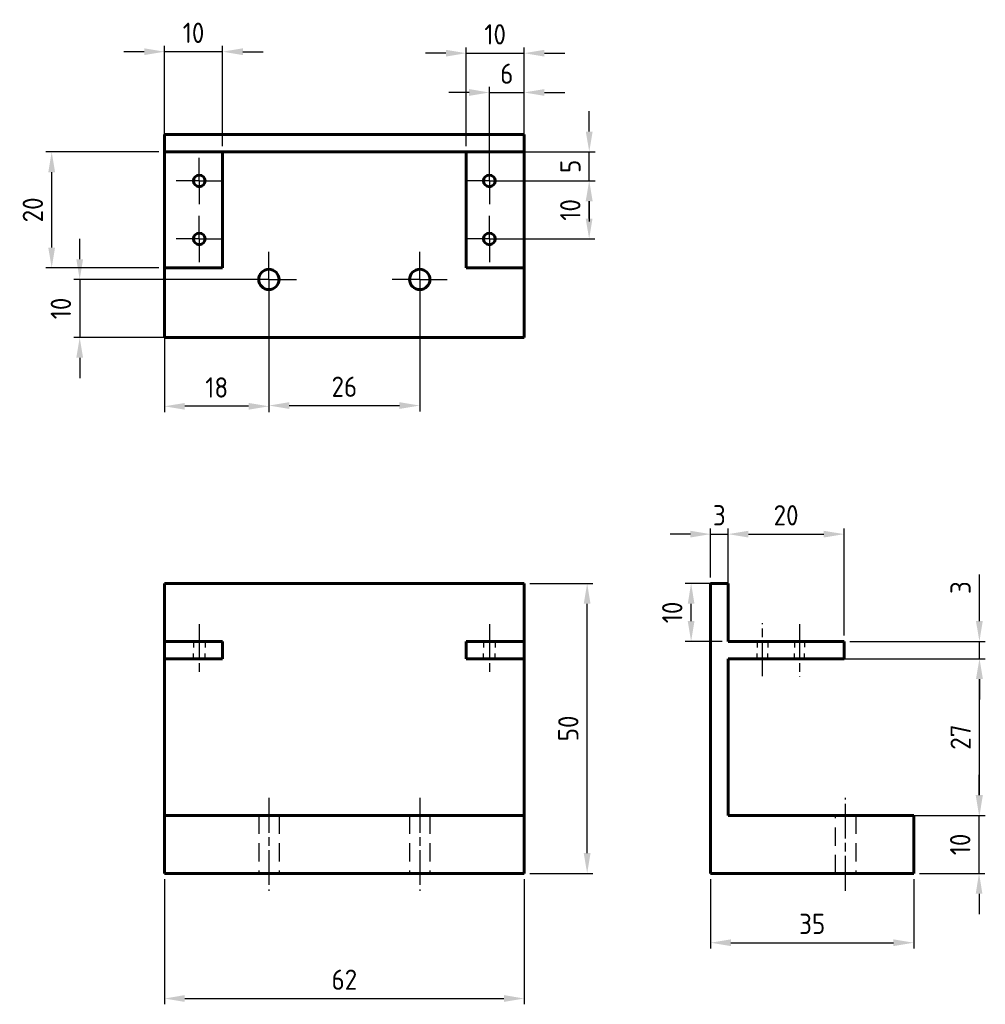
# Model space of a CAD drawing. Header units: millimetres. Extents: x 100 to 266, y 59 to 229.
import ezdxf

# ---------------------------------------------------------------- set-up
doc = ezdxf.new("R2010")
doc.units = ezdxf.units.MM
for name, pattern in [('AM_ISO08W050', [18, 12, -1.5, 3, -1.5]), ('AM_ISO08W050x2', [9, 6, -0.75, 1.5, -0.75]), ('HIDDEN2', [4.7625, 3.175, -1.5875])]:
    doc.linetypes.add(name, pattern=pattern)
doc.layers.get('0').update_dxf_attribs({"lineweight": 60})
for name, color, linetype, lineweight in [('AM_7', 4, 'AM_ISO08W050', 25), ('Annotations', 50, 'Continuous', 30), ('Hidden Line', 7, 'HIDDEN2', 30)]:
    doc.layers.add(name, color=color, linetype=linetype, lineweight=lineweight)
doc.styles.get("Standard").update_dxf_attribs({"font": 'ISOCP.SHX'})
doc.dimstyles.new('AM_ISO', dxfattribs={"dimtxt": 3.5, "dimasz": 3.5, "dimexe": 1, "dimexo": 1, "dimgap": 1.5, "dimtad": 1, "dimdsep": 46, "dimtxsty": 'Standard', "dimcen": 0, "dimclrd": 256, "dimclre": 256, "dimclrt": 2, "dimadec": 0, "dimazin": 2, "dimtp": 0.1, "dimtm": 0.1, "dimtfac": 0.71, "dimtdec": 3, "dimtmove": 0, "dimatfit": 3, "dimfxl": 1, "dimlwd": -1, "dimlwe": -1, "dimarcsym": 1})

# ---------------------------------------------------------------- blocks, each defined once
blk = doc.blocks.new('*D10')
at = {"layer": 'Annotations', "linetype": 'ByBlock', "transparency": 16777216}
for p, q in [((123.7, 206.44), (104.25, 206.44)), ((105.25, 189.94), (105.25, 202.94)), ((123.7, 186.44), (104.25, 186.44))]:
    blk.add_line(p, q, dxfattribs=at)
at = {"layer": 'Annotations', "transparency": 16777216}
for points in [[(104.66, 202.94), (105.83, 202.94), (105.25, 206.44)], [(104.66, 189.94), (105.83, 189.94), (105.25, 186.44)]]:
    blk.add_solid(points, dxfattribs=at)
at = {"layer": 'Defpoints', "color": 0, "transparency": 16777216}
for p in [(105.25, 206.44), (124.7, 206.44), (124.7, 186.44)]:
    blk.add_point(p, dxfattribs=at)
at = {"layer": 'Annotations', "color": 2, "transparency": 16777216, "insert": (102, 196.44), "char_height": 3.5, "attachment_point": 5, "rotation": 90}
blk.add_mtext('20', dxfattribs=at)
blk = doc.blocks.new('*D11')
at = {"layer": 'Annotations', "linetype": 'ByBlock', "transparency": 16777216}
for p, q in [((110.08, 187.94), (110.08, 191.44)), ((141.7, 184.44), (109.08, 184.44)), ((110.08, 184.44), (110.08, 174.44)), ((141.7, 174.44), (109.08, 174.44)), ((110.08, 170.94), (110.08, 167.44))]:
    blk.add_line(p, q, dxfattribs=at)
at = {"layer": 'Annotations', "transparency": 16777216}
for points in [[(109.49, 187.94), (110.66, 187.94), (110.08, 184.44)], [(109.49, 170.94), (110.66, 170.94), (110.08, 174.44)]]:
    blk.add_solid(points, dxfattribs=at)
at = {"layer": 'Defpoints', "color": 0, "transparency": 16777216}
for p in [(142.7, 184.44), (110.08, 174.44), (142.7, 174.44)]:
    blk.add_point(p, dxfattribs=at)
at = {"layer": 'Annotations', "color": 2, "transparency": 16777216, "insert": (106.83, 179.44), "char_height": 3.5, "attachment_point": 5, "rotation": 90}
blk.add_mtext('10', dxfattribs=at)
blk = doc.blocks.new('*D12')
at = {"layer": 'Annotations', "linetype": 'ByBlock', "transparency": 16777216}
for p, q in [((142.7, 183.44), (142.7, 161.57)), ((124.7, 179.44), (124.7, 161.57)), ((139.2, 162.57), (128.2, 162.57))]:
    blk.add_line(p, q, dxfattribs=at)
at = {"layer": 'Annotations', "transparency": 16777216}
for points in [[(128.2, 163.15), (128.2, 161.99), (124.7, 162.57)], [(139.2, 163.15), (139.2, 161.99), (142.7, 162.57)]]:
    blk.add_solid(points, dxfattribs=at)
at = {"layer": 'Defpoints', "color": 0, "transparency": 16777216}
for p in [(142.7, 184.44), (124.7, 180.44), (124.7, 162.57)]:
    blk.add_point(p, dxfattribs=at)
at = {"layer": 'Annotations', "color": 2, "transparency": 16777216, "insert": (133.7, 165.82), "char_height": 3.5, "attachment_point": 5}
blk.add_mtext('18', dxfattribs=at)
blk = doc.blocks.new('*D13')
at = {"layer": 'Annotations', "linetype": 'ByBlock', "transparency": 16777216}
for p, q in [((142.7, 183.44), (142.7, 161.7)), ((168.7, 183.44), (168.7, 161.7)), ((146.2, 162.7), (165.2, 162.7))]:
    blk.add_line(p, q, dxfattribs=at)
at = {"layer": 'Annotations', "transparency": 16777216}
for points in [[(146.2, 163.28), (146.2, 162.12), (142.7, 162.7)], [(165.2, 163.28), (165.2, 162.12), (168.7, 162.7)]]:
    blk.add_solid(points, dxfattribs=at)
at = {"layer": 'Defpoints', "color": 0, "transparency": 16777216}
for p in [(142.7, 184.44), (168.7, 184.44), (168.7, 162.7)]:
    blk.add_point(p, dxfattribs=at)
at = {"layer": 'Annotations', "color": 2, "transparency": 16777216, "insert": (155.7, 165.95), "char_height": 3.5, "attachment_point": 5}
blk.add_mtext('26', dxfattribs=at)
blk = doc.blocks.new('*D14')
at = {"layer": 'Annotations', "linetype": 'ByBlock', "transparency": 16777216}
for p, q in [((124.7, 207.44), (124.7, 224.72)), ((134.7, 207.44), (134.7, 224.72)), ((121.2, 223.72), (117.7, 223.72)), ((134.7, 223.72), (124.7, 223.72)), ((138.2, 223.72), (141.7, 223.72))]:
    blk.add_line(p, q, dxfattribs=at)
at = {"layer": 'Annotations', "transparency": 16777216}
for points in [[(121.2, 224.3), (121.2, 223.13), (124.7, 223.72)], [(138.2, 224.3), (138.2, 223.13), (134.7, 223.72)]]:
    blk.add_solid(points, dxfattribs=at)
at = {"layer": 'Defpoints', "color": 0, "transparency": 16777216}
for p in [(124.7, 223.72), (124.7, 206.44), (134.7, 206.44)]:
    blk.add_point(p, dxfattribs=at)
at = {"layer": 'Annotations', "color": 2, "transparency": 16777216, "insert": (129.7, 226.97), "char_height": 3.5, "attachment_point": 5}
blk.add_mtext('10', dxfattribs=at)
blk = doc.blocks.new('*D15')
at = {"layer": 'Annotations', "linetype": 'ByBlock', "transparency": 16777216}
for p, q in [((176.7, 207.44), (176.7, 224.46)), ((186.7, 207.44), (186.7, 224.46)), ((173.2, 223.46), (169.7, 223.46)), ((176.7, 223.46), (186.7, 223.46)), ((190.2, 223.46), (193.7, 223.46))]:
    blk.add_line(p, q, dxfattribs=at)
at = {"layer": 'Annotations', "transparency": 16777216}
for points in [[(173.2, 224.04), (173.2, 222.87), (176.7, 223.46)], [(190.2, 224.04), (190.2, 222.87), (186.7, 223.46)]]:
    blk.add_solid(points, dxfattribs=at)
at = {"layer": 'Defpoints', "color": 0, "transparency": 16777216}
for p in [(186.7, 223.46), (176.7, 206.44), (186.7, 206.44)]:
    blk.add_point(p, dxfattribs=at)
at = {"layer": 'Annotations', "color": 2, "transparency": 16777216, "insert": (181.7, 226.71), "char_height": 3.5, "attachment_point": 5}
blk.add_mtext('10', dxfattribs=at)
blk = doc.blocks.new('*D16')
at = {"layer": 'Annotations', "linetype": 'ByBlock', "transparency": 16777216}
for p, q in [((180.7, 202.44), (180.7, 217.68)), ((186.7, 202.44), (186.7, 217.68)), ((177.2, 216.68), (173.7, 216.68)), ((180.7, 216.68), (186.7, 216.68)), ((190.2, 216.68), (193.7, 216.68))]:
    blk.add_line(p, q, dxfattribs=at)
at = {"layer": 'Annotations', "transparency": 16777216}
for points in [[(177.2, 217.27), (177.2, 216.1), (180.7, 216.68)], [(190.2, 217.27), (190.2, 216.1), (186.7, 216.68)]]:
    blk.add_solid(points, dxfattribs=at)
at = {"layer": 'Defpoints', "color": 0, "transparency": 16777216}
for p in [(186.7, 216.68), (180.7, 201.44), (186.7, 201.44)]:
    blk.add_point(p, dxfattribs=at)
at = {"layer": 'Annotations', "color": 2, "transparency": 16777216, "insert": (183.7, 219.93), "char_height": 3.5, "attachment_point": 5}
blk.add_mtext('6', dxfattribs=at)
blk = doc.blocks.new('*D17')
at = {"layer": 'Annotations', "linetype": 'ByBlock', "transparency": 16777216}
for p, q in [((197.92, 209.94), (197.92, 213.44)), ((184.58, 206.44), (198.92, 206.44)), ((197.92, 201.44), (197.92, 206.44)), ((181.7, 201.44), (198.92, 201.44)), ((197.92, 197.94), (197.92, 194.44))]:
    blk.add_line(p, q, dxfattribs=at)
at = {"layer": 'Annotations', "transparency": 16777216}
for points in [[(197.33, 209.94), (198.5, 209.94), (197.92, 206.44)], [(197.33, 197.94), (198.5, 197.94), (197.92, 201.44)]]:
    blk.add_solid(points, dxfattribs=at)
at = {"layer": 'Defpoints', "color": 0, "transparency": 16777216}
for p in [(183.58, 206.44), (197.92, 206.44), (180.7, 201.44)]:
    blk.add_point(p, dxfattribs=at)
at = {"layer": 'Annotations', "color": 2, "transparency": 16777216, "insert": (194.67, 203.94), "char_height": 3.5, "attachment_point": 5, "rotation": 90}
blk.add_mtext('5', dxfattribs=at)
blk = doc.blocks.new('*D18')
at = {"layer": 'Annotations', "linetype": 'ByBlock', "transparency": 16777216}
for p, q in [((181.7, 201.44), (198.9, 201.44)), ((197.9, 194.94), (197.9, 197.94)), ((181.7, 191.44), (198.9, 191.44))]:
    blk.add_line(p, q, dxfattribs=at)
at = {"layer": 'Annotations', "transparency": 16777216}
for points in [[(197.31, 197.94), (198.48, 197.94), (197.9, 201.44)], [(197.31, 194.94), (198.48, 194.94), (197.9, 191.44)]]:
    blk.add_solid(points, dxfattribs=at)
at = {"layer": 'Defpoints', "color": 0, "transparency": 16777216}
for p in [(180.7, 201.44), (197.9, 201.44), (180.7, 191.44)]:
    blk.add_point(p, dxfattribs=at)
at = {"layer": 'Annotations', "color": 2, "transparency": 16777216, "insert": (194.65, 196.44), "char_height": 3.5, "attachment_point": 5, "rotation": 90}
blk.add_mtext('10', dxfattribs=at)
blk = doc.blocks.new('*D19')
at = {"layer": 'Annotations', "linetype": 'ByBlock', "transparency": 16777216}
for p, q in [((124.7, 81.03), (124.7, 59.46)), ((186.7, 81.03), (186.7, 59.46)), ((128.2, 60.46), (183.2, 60.46))]:
    blk.add_line(p, q, dxfattribs=at)
at = {"layer": 'Annotations', "transparency": 16777216}
for points in [[(128.2, 61.05), (128.2, 59.88), (124.7, 60.46)], [(183.2, 61.05), (183.2, 59.88), (186.7, 60.46)]]:
    blk.add_solid(points, dxfattribs=at)
at = {"layer": 'Defpoints', "color": 0, "transparency": 16777216}
for p in [(124.7, 82.03), (186.7, 82.03), (186.7, 60.46)]:
    blk.add_point(p, dxfattribs=at)
at = {"layer": 'Annotations', "color": 2, "transparency": 16777216, "insert": (155.7, 63.71), "char_height": 3.5, "attachment_point": 5}
blk.add_mtext('62', dxfattribs=at)
blk = doc.blocks.new('*D22')
at = {"layer": 'Annotations', "linetype": 'ByBlock', "transparency": 16777216}
for p, q in [((187.7, 132.03), (198.56, 132.03)), ((197.56, 85.53), (197.56, 128.53)), ((187.7, 82.03), (198.56, 82.03))]:
    blk.add_line(p, q, dxfattribs=at)
at = {"layer": 'Annotations', "transparency": 16777216}
for points in [[(196.97, 128.53), (198.14, 128.53), (197.56, 132.03)], [(196.97, 85.53), (198.14, 85.53), (197.56, 82.03)]]:
    blk.add_solid(points, dxfattribs=at)
at = {"layer": 'Defpoints', "color": 0, "transparency": 16777216}
for p in [(186.7, 132.03), (197.56, 132.03), (186.7, 82.03)]:
    blk.add_point(p, dxfattribs=at)
at = {"layer": 'Annotations', "color": 2, "transparency": 16777216, "insert": (194.31, 107.03), "char_height": 3.5, "attachment_point": 5, "rotation": 90}
blk.add_mtext('50', dxfattribs=at)
blk = doc.blocks.new('*D23')
at = {"layer": 'Annotations', "linetype": 'ByBlock', "transparency": 16777216}
for p, q in [((218.85, 133.03), (218.85, 141.53)), ((221.85, 133.03), (221.85, 141.53)), ((215.35, 140.53), (211.85, 140.53)), ((218.85, 140.53), (221.85, 140.53)), ((225.35, 140.53), (228.85, 140.53))]:
    blk.add_line(p, q, dxfattribs=at)
at = {"layer": 'Annotations', "transparency": 16777216}
for points in [[(215.35, 141.11), (215.35, 139.95), (218.85, 140.53)], [(225.35, 141.11), (225.35, 139.95), (221.85, 140.53)]]:
    blk.add_solid(points, dxfattribs=at)
at = {"layer": 'Defpoints', "color": 0, "transparency": 16777216}
for p in [(221.85, 140.53), (218.85, 132.03), (221.85, 132.03)]:
    blk.add_point(p, dxfattribs=at)
at = {"layer": 'Annotations', "color": 2, "transparency": 16777216, "insert": (220.35, 143.78), "char_height": 3.5, "attachment_point": 5}
blk.add_mtext('3', dxfattribs=at)
blk = doc.blocks.new('*D24')
at = {"layer": 'Annotations', "linetype": 'ByBlock', "transparency": 16777216}
for p, q in [((221.85, 123.03), (221.85, 141.53)), ((241.85, 123.03), (241.85, 141.53)), ((225.35, 140.53), (238.35, 140.53))]:
    blk.add_line(p, q, dxfattribs=at)
at = {"layer": 'Annotations', "transparency": 16777216}
for points in [[(225.35, 141.11), (225.35, 139.95), (221.85, 140.53)], [(238.35, 141.11), (238.35, 139.95), (241.85, 140.53)]]:
    blk.add_solid(points, dxfattribs=at)
at = {"layer": 'Defpoints', "color": 0, "transparency": 16777216}
for p in [(241.85, 140.53), (221.85, 122.03), (241.85, 122.03)]:
    blk.add_point(p, dxfattribs=at)
at = {"layer": 'Annotations', "color": 2, "transparency": 16777216, "insert": (231.85, 143.78), "char_height": 3.5, "attachment_point": 5}
blk.add_mtext('20', dxfattribs=at)
blk = doc.blocks.new('*D25')
at = {"layer": 'Annotations', "linetype": 'ByBlock', "transparency": 16777216}
for p, q in [((219.35, 132.03), (214.48, 132.03)), ((215.48, 125.53), (215.48, 128.53)), ((220.85, 122.03), (214.48, 122.03))]:
    blk.add_line(p, q, dxfattribs=at)
at = {"layer": 'Annotations', "transparency": 16777216}
for points in [[(214.9, 128.53), (216.06, 128.53), (215.48, 132.03)], [(214.9, 125.53), (216.06, 125.53), (215.48, 122.03)]]:
    blk.add_solid(points, dxfattribs=at)
at = {"layer": 'Defpoints', "color": 0, "transparency": 16777216}
for p in [(215.48, 132.03), (220.35, 132.03), (221.85, 122.03)]:
    blk.add_point(p, dxfattribs=at)
at = {"layer": 'Annotations', "color": 2, "transparency": 16777216, "insert": (212.23, 127.03), "char_height": 3.5, "attachment_point": 5, "rotation": 90}
blk.add_mtext('10', dxfattribs=at)
blk = doc.blocks.new('*D26')
at = {"layer": 'Annotations', "linetype": 'ByBlock', "transparency": 16777216}
for p, q in [((265.18, 125.53), (265.18, 133.58)), ((242.85, 122.03), (266.18, 122.03)), ((265.18, 119.03), (265.18, 122.03)), ((242.85, 119.03), (266.18, 119.03)), ((265.18, 115.53), (265.18, 112.03))]:
    blk.add_line(p, q, dxfattribs=at)
at = {"layer": 'Annotations', "transparency": 16777216}
for points in [[(264.59, 125.53), (265.76, 125.53), (265.18, 122.03)], [(264.59, 115.53), (265.76, 115.53), (265.18, 119.03)]]:
    blk.add_solid(points, dxfattribs=at)
at = {"layer": 'Defpoints', "color": 0, "transparency": 16777216}
for p in [(241.85, 122.03), (265.18, 122.03), (241.85, 119.03)]:
    blk.add_point(p, dxfattribs=at)
at = {"layer": 'Annotations', "color": 2, "transparency": 16777216, "insert": (261.93, 131.31), "char_height": 3.5, "attachment_point": 5, "rotation": 90}
blk.add_mtext('3', dxfattribs=at)
blk = doc.blocks.new('*D27')
at = {"layer": 'Annotations', "linetype": 'ByBlock', "transparency": 16777216}
for p, q in [((265.12, 95.53), (265.12, 99.03)), ((254.85, 92.03), (266.12, 92.03)), ((265.12, 82.03), (265.12, 92.03)), ((254.85, 82.03), (266.12, 82.03)), ((265.12, 78.53), (265.12, 75.03))]:
    blk.add_line(p, q, dxfattribs=at)
at = {"layer": 'Annotations', "transparency": 16777216}
for points in [[(264.54, 95.53), (265.7, 95.53), (265.12, 92.03)], [(264.54, 78.53), (265.7, 78.53), (265.12, 82.03)]]:
    blk.add_solid(points, dxfattribs=at)
at = {"layer": 'Defpoints', "color": 0, "transparency": 16777216}
for p in [(253.85, 92.03), (265.12, 92.03), (253.85, 82.03)]:
    blk.add_point(p, dxfattribs=at)
at = {"layer": 'Annotations', "color": 2, "transparency": 16777216, "insert": (261.87, 87.03), "char_height": 3.5, "attachment_point": 5, "rotation": 90}
blk.add_mtext('10', dxfattribs=at)
blk = doc.blocks.new('*D28')
at = {"layer": 'Annotations', "linetype": 'ByBlock', "transparency": 16777216}
for p, q in [((218.85, 81.03), (218.85, 69.08)), ((253.85, 81.03), (253.85, 69.08)), ((222.35, 70.08), (250.35, 70.08))]:
    blk.add_line(p, q, dxfattribs=at)
at = {"layer": 'Annotations', "transparency": 16777216}
for points in [[(222.35, 70.66), (222.35, 69.5), (218.85, 70.08)], [(250.35, 70.66), (250.35, 69.5), (253.85, 70.08)]]:
    blk.add_solid(points, dxfattribs=at)
at = {"layer": 'Defpoints', "color": 0, "transparency": 16777216}
for p in [(218.85, 82.03), (253.85, 82.03), (253.85, 70.08)]:
    blk.add_point(p, dxfattribs=at)
at = {"layer": 'Annotations', "color": 2, "transparency": 16777216, "insert": (236.35, 73.33), "char_height": 3.5, "attachment_point": 5}
blk.add_mtext('35', dxfattribs=at)
blk = doc.blocks.new('*D29')
at = {"layer": 'Annotations', "linetype": 'ByBlock', "transparency": 16777216}
for p, q in [((222.85, 119.03), (266.2, 119.03)), ((265.2, 95.53), (265.2, 115.53)), ((222.85, 92.03), (266.2, 92.03))]:
    blk.add_line(p, q, dxfattribs=at)
at = {"layer": 'Annotations', "transparency": 16777216}
for points in [[(264.61, 115.53), (265.78, 115.53), (265.2, 119.03)], [(264.61, 95.53), (265.78, 95.53), (265.2, 92.03)]]:
    blk.add_solid(points, dxfattribs=at)
at = {"layer": 'Defpoints', "color": 0, "transparency": 16777216}
for p in [(221.85, 119.03), (265.2, 119.03), (221.85, 92.03)]:
    blk.add_point(p, dxfattribs=at)
at = {"layer": 'Annotations', "color": 2, "transparency": 16777216, "insert": (261.95, 105.53), "char_height": 3.5, "attachment_point": 5, "rotation": 90}
blk.add_mtext('27', dxfattribs=at)

msp = doc.modelspace()

# ---------------------------------------------------------------- linework, layer by layer
for p, q in [((186.696, 209.441), (124.696, 209.441)), ((124.696, 209.441), (124.696, 206.441)), ((186.696, 206.441), (186.696, 209.441)), ((124.696, 206.441), (186.696, 206.441)), ((124.696, 186.441), (124.696, 206.441)), ((134.696, 206.441), (134.696, 186.441)), ((176.696, 186.441), (176.696, 206.441)), ((186.696, 186.441), (186.696, 206.441)), ((124.696, 186.441), (134.696, 186.441)), ((124.696, 174.441), (124.696, 186.441)), ((176.696, 186.441), (186.696, 186.441)), ((186.696, 174.441), (186.696, 186.441)), ((124.696, 174.441), (186.696, 174.441)), ((124.696, 132.035), (186.696, 132.035)), ((124.696, 122.035), (124.696, 132.035)), ((186.696, 122.035), (186.696, 132.035)), ((218.849, 132.035), (218.849, 82.035)), ((218.849, 132.035), (221.849, 132.035)), ((221.849, 122.035), (221.849, 132.035)), ((124.696, 122.035), (134.696, 122.035)), ((124.696, 119.035), (124.696, 122.035)), ((134.696, 122.035), (134.696, 119.035)), ((176.696, 122.035), (176.696, 119.035)), ((176.696, 122.035), (186.696, 122.035)), ((186.696, 119.035), (186.696, 122.035)), ((241.849, 122.035), (221.849, 122.035)), ((241.849, 119.035), (241.849, 122.035)), ((124.696, 119.035), (134.696, 119.035)), ((124.696, 92.035), (124.696, 119.035)), ((176.696, 119.035), (186.696, 119.035)), ((186.696, 92.035), (186.696, 119.035)), ((221.849, 119.035), (241.849, 119.035)), ((221.849, 92.035), (221.849, 119.035)), ((124.696, 92.035), (186.696, 92.035)), ((124.696, 92.035), (124.696, 82.035)), ((186.696, 92.035), (186.696, 82.035)), ((253.849, 92.035), (221.849, 92.035)), ((253.849, 92.035), (253.849, 82.035)), ((124.696, 82.035), (186.696, 82.035)), ((218.849, 82.035), (253.849, 82.035))]:
    msp.add_line(p, q)
for centre, radius in [((130.696, 201.441), 1), ((180.696, 201.441), 1), ((130.696, 191.441), 1), ((180.696, 191.441), 1), ((142.696, 184.441), 1.75), ((168.696, 184.441), 1.75)]:
    msp.add_circle(centre, radius)
at = {"layer": 'AM_7', "linetype": 'AM_ISO08W050x2'}
for p, q in [((130.696, 201.441), (130.696, 205.441)), ((180.696, 201.441), (180.696, 205.441)), ((130.696, 201.441), (126.696, 201.441)), ((130.696, 201.441), (134.696, 201.441)), ((130.696, 201.441), (130.696, 197.441)), ((180.696, 201.441), (176.696, 201.441)), ((180.696, 201.441), (184.696, 201.441)), ((180.696, 201.441), (180.696, 197.441)), ((130.696, 191.441), (130.696, 195.441)), ((180.696, 191.441), (180.696, 195.441)), ((130.696, 191.441), (126.696, 191.441)), ((130.696, 191.441), (134.696, 191.441)), ((130.696, 191.441), (130.696, 187.441)), ((180.696, 191.441), (176.696, 191.441)), ((180.696, 191.441), (184.696, 191.441)), ((180.696, 191.441), (180.696, 187.441)), ((142.696, 184.441), (142.696, 189.191)), ((168.696, 184.441), (168.696, 189.191)), ((142.696, 184.441), (137.946, 184.441)), ((142.696, 184.441), (147.446, 184.441)), ((142.696, 184.441), (142.696, 179.691)), ((168.696, 184.441), (163.946, 184.441)), ((168.696, 184.441), (173.446, 184.441)), ((168.696, 184.441), (168.696, 179.691)), ((130.696, 125.035), (130.696, 116.035)), ((180.696, 125.035), (180.696, 116.035)), ((227.786, 116.035), (227.786, 125.201)), ((234.165, 125.035), (234.165, 115.958)), ((142.696, 95.035), (142.696, 79.035)), ((168.696, 95.035), (168.696, 79.035)), ((242.099, 79.035), (242.099, 95.035))]:
    msp.add_line(p, q, dxfattribs=at)
at = {"layer": 'Hidden Line'}
for p, q in [((129.696, 122.035), (129.696, 121.012)), ((131.696, 122.035), (131.696, 121.012)), ((179.696, 122.035), (179.696, 121.012)), ((181.696, 122.035), (181.696, 121.012)), ((221.849, 122.035), (226.849, 122.035)), ((221.849, 122.035), (231.849, 122.035)), ((226.849, 122.035), (226.849, 121.012)), ((228.724, 122.035), (228.724, 121.012)), ((231.849, 122.035), (233.297, 122.035)), ((233.297, 122.035), (233.297, 121.012)), ((235.033, 122.039), (235.033, 121.015)), ((129.696, 119.035), (129.696, 119.961)), ((131.696, 119.035), (131.696, 119.961)), ((179.696, 119.035), (179.696, 119.961)), ((181.696, 119.035), (181.696, 119.961)), ((226.849, 119.035), (226.849, 119.961)), ((228.724, 119.035), (228.724, 119.961)), ((233.297, 119.035), (233.297, 119.961)), ((235.033, 119.039), (235.033, 119.965)), ((140.946, 92.035), (140.946, 82.035)), ((144.446, 92.035), (144.446, 82.035)), ((166.946, 92.035), (166.946, 82.035)), ((170.446, 92.035), (170.446, 82.035)), ((240.349, 82.035), (240.349, 92.035)), ((253.849, 92.035), (243.849, 92.035)), ((253.849, 92.035), (243.849, 92.035)), ((243.849, 92.035), (243.849, 82.035)), ((243.849, 82.035), (240.349, 82.035))]:
    msp.add_line(p, q, dxfattribs=at)

# ---------------------------------------------------------------- dimensions: what is measured, and where the dimension line sits
at = {"layer": 'Annotations'}
for base, p1, p2, picture, middle in [((124.696, 223.718), (134.696, 206.441), (124.696, 206.441), '*D14', (129.696, 226.968)), ((186.696, 223.458), (176.696, 206.441), (186.696, 206.441), '*D15', (181.696, 226.708)), ((186.696, 216.682), (180.696, 201.441), (186.696, 201.441), '*D16', (183.696, 219.932)), ((124.696, 162.57), (142.696, 184.441), (124.696, 180.441), '*D12', (133.696, 165.82)), ((168.696, 162.7), (142.696, 184.441), (168.696, 184.441), '*D13', (155.696, 165.95)), ((241.849, 140.529), (221.849, 122.035), (241.849, 122.035), '*D24', (231.849, 143.779)), ((186.696, 60.462), (124.696, 82.035), (186.696, 82.035), '*D19', (155.696, 63.713)), ((253.849, 70.081), (218.849, 82.035), (253.849, 82.035), '*D28', (236.349, 73.331))]:
    dim = msp.add_linear_dim(base=base, p1=p1, p2=p2, dimstyle='AM_ISO', dxfattribs=at)
    dim.commit()
    dim.dimension.update_dxf_attribs({"geometry": picture, "text_midpoint": middle})
for base, p1, p2, picture, middle in [((197.915, 206.441), (180.696, 201.441), (183.582, 206.441), '*D17', (194.665, 203.941)), ((197.897, 201.441), (180.696, 191.441), (180.696, 201.441), '*D18', (194.647, 196.441)), ((110.076, 174.441), (142.696, 184.441), (142.696, 174.441), '*D11', (106.826, 179.441)), ((265.177, 122.035), (241.849, 119.035), (241.849, 122.035), '*D26', (261.927, 131.307)), ((265.197, 119.035), (221.849, 92.035), (221.849, 119.035), '*D29', (261.947, 105.535)), ((265.121, 92.035), (253.849, 82.035), (253.849, 92.035), '*D27', (261.871, 87.035))]:
    dim = msp.add_linear_dim(base=base, p1=p1, p2=p2, angle=90, dimstyle='AM_ISO', dxfattribs=at)
    dim.commit()
    dim.dimension.update_dxf_attribs({"geometry": picture, "text_midpoint": middle})
for base, p1, p2, picture, middle in [((105.248, 206.441), (124.696, 186.441), (124.696, 206.441), '*D10', (105.248, 196.441)), ((197.558, 132.035), (186.696, 82.035), (186.696, 132.035), '*D22', (197.558, 107.035)), ((215.48, 132.035), (221.849, 122.035), (220.349, 132.035), '*D25', (215.48, 127.035))]:
    dim = msp.add_linear_dim(base=base, p1=p1, p2=p2, angle=90, dimstyle='AM_ISO', dxfattribs=at)
    dim.commit()
    dim.dimension.update_dxf_attribs({"geometry": picture, "text_midpoint": middle, "dimtype": 160})
dim = msp.add_linear_dim(base=(221.849, 140.529), p1=(218.849, 132.035), p2=(221.849, 132.035), dimstyle='AM_ISO', dxfattribs=at)
dim.commit()
dim.dimension.update_dxf_attribs({"geometry": '*D23', "text_midpoint": (220.349, 140.529), "dimtype": 160})

doc.saveas('drawing.dxf')
